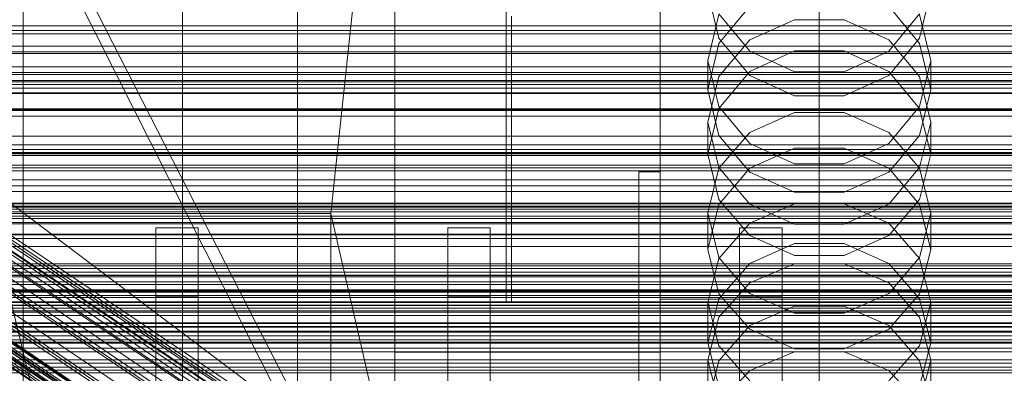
# Model space of a CAD drawing. Header units: millimetres. Extents: x -3490 to 61924, y -72580 to 6847.
# Tile 143 of 256: x -281 to -95, y -34448 to -34382. Entities that reach past the tile are written whole.
import ezdxf

# ---------------------------------------------------------------- set-up
doc = ezdxf.new("R2010")
doc.units = ezdxf.units.MM
for name, color, linetype, lineweight in [('COTAS_O', 1, 'Continuous', 0), ('COTAS_P', 1, 'Continuous', 0), ('frontal_briquetadora', 7, 'Continuous', 0), ('frontal_C01', 7, 'Continuous', 0), ('frontal_C02', 7, 'Continuous', 0), ('frontal_C03', 7, 'Continuous', 0), ('frontal_mezcladora', 7, 'Continuous', 0), ('frontal_secador', 7, 'Continuous', 0), ('frontal_tolva', 7, 'Continuous', 0), ('frontal_tolva-C01', 7, 'Continuous', 0)]:
    doc.layers.add(name, color=color, linetype=linetype, lineweight=lineweight)
doc.dimstyles.new('R19_100', dxfattribs={"dimtxt": 250, "dimasz": 150, "dimexe": 150, "dimexo": 80, "dimgap": 100, "dimtad": 1, "dimtih": 1, "dimtoh": 1, "dimdsep": 46, "dimcen": 0.09, "dimadec": 0, "dimazin": 0, "dimtfac": 1, "dimtdec": 4, "dimtofl": 0, "dimtmove": 0, "dimatfit": 3, "dimfxl": 1, "dimtolj": 1, "dimtzin": 0, "dimarcsym": 0})

# ---------------------------------------------------------------- blocks, each defined once
blk = doc.blocks.new('DIM_R29_52')
at = {"layer": 'COTAS_P'}
for p, q in [((-1750, -34600), (-1600, -34555)), ((2600, -34600), (2450, -34555)), ((-1750, -35500), (-1750, -34600)), ((-1750, -34600), (2600, -34600)), ((-1750, -34600), (-1600, -34645)), ((2600, -34600), (2450, -34645)), ((2600, -35500), (2600, -34600))]:
    blk.add_line(p, q, dxfattribs=at)
blk.add_text('4350 P', height=250, dxfattribs=at).set_placement((425, -34500))
blk = doc.blocks.new('DIM_R29_57')
at = {"layer": 'COTAS_O'}
for p, q in [((-1725, -33700), (-1575, -33655)), ((1725, -33700), (1575, -33655)), ((-1725, -34400), (-1725, -33700)), ((-1725, -33700), (1725, -33700)), ((-1725, -33700), (-1575, -33745)), ((1725, -33700), (1575, -33745)), ((1725, -34400), (1725, -33700))]:
    blk.add_line(p, q, dxfattribs=at)
blk.add_text('3450 O', height=250, dxfattribs=at).set_placement((0, -33600))
blk = doc.blocks.new('DIM_R29_58')
at = {"layer": 'COTAS_P'}
for p, q in [((-150, -32300), (550, -32300)), ((550, -32300), (505, -32450)), ((550, -34900), (550, -32300)), ((550, -32300), (595, -32450)), ((550, -34900), (505, -34750)), ((550, -34900), (595, -34750)), ((-150, -34900), (550, -34900))]:
    blk.add_line(p, q, dxfattribs=at)
blk.add_text('2600 P', height=250, rotation=90, dxfattribs=at).set_placement((450, -33600))
blk = doc.blocks.new('DIM_R29_60')
at = {"layer": 'COTAS_O'}
for p, q in [((-650, -33700), (50, -33700)), ((50, -33700), (5, -33850)), ((50, -34900), (50, -33700)), ((50, -33700), (95, -33850)), ((50, -34900), (5, -34750)), ((50, -34900), (95, -34750)), ((-650, -34900), (50, -34900))]:
    blk.add_line(p, q, dxfattribs=at)
blk.add_text('1200 O', height=250, rotation=90, dxfattribs=at).set_placement((-50, -34300))
blk = doc.blocks.new('DIM_R29_61')
at = {"layer": 'COTAS_O'}
for p, q in [((-650, -34200), (-500, -34155)), ((650, -34200), (500, -34155)), ((-650, -34900), (-650, -34200)), ((-650, -34200), (650, -34200)), ((-650, -34200), (-500, -34245)), ((650, -34200), (500, -34245)), ((650, -34900), (650, -34200))]:
    blk.add_line(p, q, dxfattribs=at)
blk.add_text('1300 O', height=250, dxfattribs=at).set_placement((0, -34100))
blk = doc.blocks.new('DIM_R29_66')
at = {"layer": 'COTAS_P'}
for p, q in [((-305, -34680), (395, -34680)), ((395, -34680), (350, -34830)), ((395, -36000), (395, -34680)), ((395, -34680), (440, -34830)), ((395, -36000), (350, -35850)), ((395, -36000), (440, -35850)), ((-305, -36000), (395, -36000))]:
    blk.add_line(p, q, dxfattribs=at)
blk.add_text('1320 P', height=250, rotation=90, dxfattribs=at).set_placement((295, -35340))

msp = doc.modelspace()

# ---------------------------------------------------------------- linework, layer by layer
at = {"layer": 'frontal_briquetadora'}
for p, q in [((-430, -33820), (-223.45, -34680)), ((-210, -34680), (-210, -33820)), ((-430, -34060), (-210, -34490)), ((-430, -34060), (-210, -34496)), ((-210, -34060), (-210, -34490)), ((-210, -34060), (-210, -34496)), ((-210, -34680), (-210, -34260)), ((-210, -34496), (-210, -34260)), ((-210, -34471), (-430, -34305)), ((-210, -34305), (-222, -34418.333)), ((-210, -34471), (-210, -34305)), ((-210, -34680), (-210, -34305)), ((-210, -34305), (-210, -34496)), ((-160, -34383.153), (-160, -34372.127)), ((-160, -34383.24), (-160, -34372.205)), ((-160, -34372.717), (-160, -34391.832)), ((-160, -34373.318), (-160, -34392.425)), ((-160, -34393.018), (-160, -34373.92)), ((-160, -34375.844), (-160, -34386.064)), ((-160, -34375.925), (-160, -34386.153)), ((-148.92, -34385.296), (-151, -34376.522)), ((-109, -34376.522), (-111.08, -34385.296)), ((-160, -34379.318), (-160, -34388.707)), ((-160, -34379.401), (-160, -34388.798)), ((-148.92, -34386.283), (-143.094, -34379.254)), ((-116.906, -34379.254), (-111.08, -34386.283)), ((-210, -34381.1), (-210, -34394.762)), ((-188, -34381.1), (-188, -34394.762)), ((-148.92, -34380.809), (-151, -34389.484)), ((-148.92, -34380.664), (-143.093, -34387.722)), ((-143.093, -34385.622), (-134.673, -34381.804)), ((-134.673, -34381.804), (-125.327, -34381.804)), ((-125.327, -34381.804), (-116.907, -34385.622)), ((-116.907, -34387.722), (-111.08, -34380.664)), ((-109, -34389.484), (-111.08, -34380.809)), ((-160, -34391.516), (-160, -34383.153)), ((-160, -34391.61), (-160, -34383.24)), ((-160, -34386.064), (-160, -34393.549)), ((-160, -34386.153), (-160, -34393.644)), ((-143.094, -34392.292), (-148.92, -34385.296)), ((-148.92, -34392.502), (-143.093, -34385.622)), ((-116.907, -34385.622), (-111.08, -34392.502)), ((-111.08, -34385.296), (-116.906, -34392.292)), ((-151, -34394.99), (-148.92, -34386.283)), ((-134.674, -34387.688), (-143.094, -34391.571)), ((-143.093, -34387.722), (-134.673, -34391.639)), ((-125.326, -34387.688), (-134.674, -34387.688)), ((-125.327, -34391.639), (-116.907, -34387.722)), ((-116.906, -34391.571), (-125.326, -34387.688)), ((-111.08, -34386.283), (-109, -34394.99)), ((-160, -34388.707), (-160, -34395.296)), ((-160, -34388.798), (-160, -34395.393)), ((-151, -34389.484), (-151, -34394.99)), ((-151, -34389.484), (-148.92, -34398.159)), ((-111.08, -34398.159), (-109, -34389.484)), ((-109, -34389.484), (-109, -34394.99)), ((-160, -34397.01), (-160, -34391.516)), ((-160, -34397.108), (-160, -34391.61)), ((-143.094, -34391.571), (-148.92, -34398.53)), ((-134.673, -34391.639), (-125.327, -34391.639)), ((-111.08, -34398.53), (-116.906, -34391.571)), ((-160, -34391.832), (-160, -34410.648)), ((-160, -34392.425), (-160, -34411.23)), ((-160, -34411.813), (-160, -34393.018)), ((-160, -34393.549), (-160, -34398.115)), ((-151, -34401.081), (-148.92, -34392.502)), ((-134.674, -34396.159), (-143.094, -34392.292)), ((-116.906, -34392.292), (-125.326, -34396.159)), ((-111.08, -34392.502), (-109, -34401.081)), ((-210, -34394.762), (-210, -34406.677)), ((-188, -34394.762), (-188, -34406.677)), ((-160, -34393.644), (-160, -34398.214)), ((-160, -34395.296), (-160, -34398.924)), ((-160, -34395.393), (-160, -34399.023)), ((-148.92, -34403.634), (-151, -34394.99)), ((-109, -34394.99), (-111.08, -34403.634)), ((-160, -34399.5), (-160, -34397.01)), ((-160, -34399.6), (-160, -34397.108)), ((-125.326, -34396.159), (-134.674, -34396.159)), ((-188, -34399.964), (-188, -34398.226)), ((-160, -34398.115), (-160, -34399.65)), ((-160, -34398.214), (-160, -34399.75)), ((-160, -34398.924), (-160, -34399.5)), ((-160, -34399.023), (-160, -34399.6)), ((-148.92, -34398.53), (-151, -34407.145)), ((-148.92, -34398.159), (-143.093, -34405.116)), ((-116.907, -34405.116), (-111.08, -34398.159)), ((-109, -34407.145), (-111.08, -34398.53)), ((-188, -34403.095), (-188, -34399.964)), ((-143.093, -34403.051), (-134.673, -34399.304)), ((-134.673, -34399.304), (-125.327, -34399.304)), ((-125.327, -34399.304), (-116.907, -34403.051)), ((-151, -34401.081), (-151, -34407.145)), ((-148.92, -34409.66), (-151, -34401.081)), ((-109, -34401.081), (-111.08, -34409.66)), ((-109, -34401.081), (-109, -34407.145)), ((-188, -34407), (-188, -34403.095)), ((-148.92, -34409.801), (-143.093, -34403.051)), ((-143.094, -34410.517), (-148.92, -34403.634)), ((-116.907, -34403.051), (-111.08, -34409.801)), ((-111.08, -34403.634), (-116.906, -34410.517)), ((-134.674, -34405.988), (-143.094, -34409.807)), ((-143.093, -34405.116), (-134.673, -34408.976)), ((-125.326, -34405.988), (-134.674, -34405.988)), ((-125.327, -34408.976), (-116.907, -34405.116)), ((-116.906, -34409.807), (-125.326, -34405.988)), ((-430, -34407), (-188, -34407)), ((-210, -34406.677), (-210, -34416.673)), ((-188, -34406.677), (-188, -34416.673)), ((-188, -34407), (-188, -34410.905)), ((-151, -34407.145), (-148.92, -34415.689)), ((-111.08, -34415.689), (-109, -34407.145)), ((-151, -34418.219), (-148.92, -34409.801)), ((-143.093, -34416.54), (-148.92, -34409.66)), ((-143.094, -34409.807), (-148.92, -34416.648)), ((-134.673, -34408.976), (-125.327, -34408.976)), ((-111.08, -34409.66), (-116.907, -34416.54)), ((-111.08, -34416.648), (-116.906, -34409.807)), ((-111.08, -34409.801), (-109, -34418.219)), ((-188, -34410.905), (-188, -34414.036)), ((-164, -34410.477), (-164, -34454.149)), ((-164, -34448.619), (-164, -34410.477)), ((-164, -34410.477), (-160, -34410.477)), ((-160, -34454.149), (-160, -34410.477)), ((-160, -34410.477), (-160, -34448.619)), ((-160, -34410.648), (-160, -34429.115)), ((-160, -34411.23), (-160, -34429.686)), ((-160, -34430.257), (-160, -34411.813)), ((-134.674, -34414.319), (-143.094, -34410.517)), ((-116.906, -34410.517), (-125.326, -34414.319)), ((-188, -34414.036), (-188, -34415.774)), ((-148.92, -34415.689), (-143.094, -34422.488)), ((-125.326, -34414.319), (-134.674, -34414.319)), ((-116.906, -34422.488), (-111.08, -34415.689)), ((-210, -34416.673), (-210, -34424.603)), ((-188, -34416.673), (-188, -34424.603)), ((-148.92, -34416.648), (-151, -34425.108)), ((-134.673, -34416.505), (-143.093, -34420.17)), ((-134.673, -34420.358), (-143.093, -34416.54)), ((-125.327, -34416.505), (-134.673, -34416.505)), ((-116.907, -34420.17), (-125.327, -34416.505)), ((-116.907, -34416.54), (-125.327, -34420.358)), ((-109, -34425.108), (-111.08, -34416.648)), ((-418, -34418.333), (-222, -34418.333)), ((-222, -34418.333), (-222, -34471)), ((-210, -34471), (-222, -34418.333)), ((-151, -34418.219), (-151, -34425.108)), ((-151, -34418.219), (-148.92, -34426.637)), ((-111.08, -34426.637), (-109, -34418.219)), ((-109, -34418.219), (-109, -34425.108)), ((-143.093, -34420.17), (-148.92, -34426.776)), ((-125.327, -34420.358), (-134.673, -34420.358)), ((-111.08, -34426.776), (-116.907, -34420.17)), ((-143.094, -34422.488), (-134.674, -34426.241)), ((-125.326, -34426.241), (-116.906, -34422.488)), ((-210, -34424.603), (-210, -34430.351)), ((-188, -34424.603), (-188, -34430.351)), ((-148.92, -34433.486), (-151, -34425.108)), ((-143.094, -34427.72), (-134.674, -34423.972)), ((-134.674, -34423.972), (-125.326, -34423.972)), ((-125.326, -34423.972), (-116.906, -34427.72)), ((-109, -34425.108), (-111.08, -34433.486)), ((-148.92, -34426.776), (-151, -34435.012)), ((-148.92, -34426.637), (-143.093, -34433.388)), ((-134.674, -34426.241), (-125.326, -34426.241)), ((-116.907, -34433.388), (-111.08, -34426.637)), ((-109, -34435.012), (-111.08, -34426.776)), ((-148.92, -34434.426), (-143.094, -34427.72)), ((-143.093, -34431.392), (-134.673, -34427.785)), ((-134.673, -34427.785), (-125.327, -34427.785)), ((-125.327, -34427.785), (-116.907, -34431.392)), ((-116.906, -34427.72), (-111.08, -34434.426)), ((-210, -34430.351), (-210, -34433.833)), ((-188, -34430.351), (-188, -34433.833)), ((-160, -34429.115), (-160, -34447.187)), ((-160, -34429.686), (-160, -34447.745)), ((-160, -34448.302), (-160, -34430.257)), ((-148.92, -34437.891), (-143.093, -34431.392)), ((-116.907, -34431.392), (-111.08, -34437.891)), ((-210, -34433.833), (-210, -34435)), ((-188, -34433.833), (-188, -34435)), ((-143.094, -34440.145), (-148.92, -34433.486)), ((-143.093, -34433.388), (-134.673, -34437.134)), ((-125.327, -34437.134), (-116.907, -34433.388)), ((-111.08, -34433.486), (-116.906, -34440.145)), ((-160, -34434.477), (-160, -34478.149)), ((200, -34434.477), (-160, -34434.477)), ((-160, -34434.477), (-160, -34439.62)), ((-151, -34442.708), (-148.92, -34434.426)), ((-151, -34435.012), (-151, -34442.708)), ((-151, -34435.012), (-148.92, -34443.249)), ((-134.674, -34435.765), (-143.094, -34439.459)), ((-125.326, -34435.765), (-134.674, -34435.765)), ((-116.906, -34439.459), (-125.326, -34435.765)), ((-111.08, -34434.426), (-109, -34442.708)), ((-111.08, -34443.249), (-109, -34435.012)), ((-109, -34435.012), (-109, -34442.708)), ((-151, -34445.996), (-148.92, -34437.891)), ((-134.673, -34437.134), (-125.327, -34437.134)), ((-111.08, -34437.891), (-109, -34445.996)), ((-160, -34441.272), (-160, -34438.696)), ((-160, -34438.696), (-160, -34442.962)), ((-160, -34483.291), (-160, -34439.62)), ((-160, -34439.62), (200, -34439.62)), ((-143.094, -34439.459), (-148.92, -34446.067)), ((-111.08, -34446.067), (-116.906, -34439.459)), ((-160, -34450.299), (-160, -34441.272)), ((-134.674, -34443.818), (-143.094, -34440.145)), ((-116.906, -34440.145), (-125.326, -34443.818)), ((-160, -34442.962), (-160, -34453.421)), ((-148.92, -34450.901), (-151, -34442.708)), ((-148.92, -34443.249), (-143.093, -34449.855)), ((-116.907, -34449.855), (-111.08, -34443.249)), ((-109, -34442.708), (-111.08, -34450.901)), ((-210, -34444.477), (-160, -34444.477)), ((-210, -34474.477), (-210, -34444.477)), ((-164, -34444.477), (-160, -34444.477)), ((-164, -34474.477), (-164, -34444.477)), ((-160, -34474.477), (-160, -34444.477)), ((-160, -34448.416), (-160, -34444.991)), ((-143.093, -34447.906), (-134.673, -34444.394)), ((-125.326, -34443.818), (-134.674, -34443.818)), ((-134.673, -34444.394), (-125.327, -34444.394)), ((-125.327, -34444.394), (-116.907, -34447.906)), ((-160, -34447.187), (-160, -34464.816)), ((-151, -34445.996), (-151, -34454.221)), ((-148.92, -34454.101), (-151, -34445.996)), ((-148.92, -34446.067), (-151, -34454.221)), ((-109, -34445.996), (-111.08, -34454.101)), ((-109, -34454.221), (-111.08, -34446.067)), ((-109, -34445.996), (-109, -34454.221)), ((-160, -34447.745), (-160, -34465.36)), ((-160, -34465.903), (-160, -34448.302)), ((-160, -34458.171), (-160, -34448.416)), ((-148.92, -34454.234), (-143.093, -34447.906)), ((-116.907, -34447.906), (-111.08, -34454.234))]:
    msp.add_line(p, q, dxfattribs=at)
at = {"layer": 'frontal_C01'}
for p, q in [((-250, -33373.251), (-250, -35948.844)), ((-250, -35953.656), (-250, -33378.064)), ((-228.298, -34191.267), (-228.298, -34453.88)), ((-228.298, -34459.66), (-228.298, -34197.047)), ((-130, -34520.192), (-130, -34257.579)), ((-130, -34263.359), (-130, -34525.972)), ((-332.629, -34389.859), (-148.32, -34514.194)), ((-331.181, -34389.51), (-146.872, -34513.845)), ((-334.938, -34391.624), (-150.629, -34515.959)), ((-330.692, -34390.6), (-146.383, -34514.934)), ((-355.53, -34393.324), (-141.731, -34537.552)), ((-355.017, -34393.2), (-141.218, -34537.429)), ((-354.844, -34393.587), (-141.045, -34537.815)), ((-331.197, -34393.055), (-146.887, -34517.389)), ((-357.415, -34395.034), (-143.617, -34539.262)), ((-356.348, -34393.95), (-142.549, -34538.178)), ((-355.022, -34394.456), (-141.224, -34538.685)), ((-337.95, -34394.685), (-153.641, -34519.019)), ((-355.541, -34395.751), (-141.742, -34539.979)), ((-332.659, -34396.708), (-148.35, -34521.042)), ((-341.461, -34398.832), (-157.152, -34523.166)), ((-334.981, -34401.309), (-150.672, -34525.644)), ((-160.922, -34528.118), (-345.231, -34403.783)), ((-338.003, -34406.546), (-153.694, -34530.881))]:
    msp.add_line(p, q, dxfattribs=at)
at = {"layer": 'frontal_C02'}
for p, q in [((-250, -32921.727), (-250, -35767.183)), ((-250, -35771.953), (-250, -32926.497)), ((-228.298, -34165.201), (-228.298, -34455.696)), ((-228.298, -34461.426), (-228.298, -34170.932)), ((-130, -34521.432), (-130, -34230.937)), ((-130, -34236.667), (-130, -34527.162)), ((-331.181, -34391.684), (-146.872, -34514.939)), ((-334.938, -34393.43), (-150.629, -34516.684)), ((-332.629, -34391.842), (-148.32, -34515.097)), ((-330.692, -34392.967), (-146.383, -34516.222)), ((-356.348, -34396.091), (-142.549, -34539.066)), ((-355.53, -34395.528), (-141.731, -34538.504)), ((-355.022, -34396.861), (-141.224, -34539.836)), ((-355.017, -34395.472), (-141.218, -34538.448)), ((-354.844, -34395.927), (-141.045, -34538.902)), ((-337.95, -34396.339), (-153.641, -34519.593)), ((-331.197, -34395.603), (-146.887, -34518.858)), ((-355.541, -34398.211), (-141.742, -34541.186)), ((-341.461, -34400.371), (-157.152, -34523.626)), ((-332.659, -34399.413), (-148.35, -34522.667)), ((-334.981, -34404.136), (-150.672, -34527.39)), ((-160.922, -34528.507), (-345.231, -34405.252)), ((-338.003, -34409.451), (-153.694, -34532.706)), ((-311.15, -34416.368), (311.15, -34416.368)), ((-311.15, -34416.964), (311.15, -34416.964)), ((-311.15, -34417.501), (311.15, -34417.501)), ((-311.15, -34419.249), (311.15, -34419.249)), ((-311.15, -34420.287), (311.15, -34420.287)), ((-311.15, -34423.068), (311.15, -34423.068)), ((-311.15, -34424.535), (311.15, -34424.535)), ((-311.15, -34428.159), (311.15, -34428.159)), ((-311.15, -34429.956), (311.15, -34429.956)), ((-440, -34432.754), (440, -34432.754)), ((-440, -34432.965), (440, -34432.965)), ((-440, -34433.156), (440, -34433.156)), ((-440, -34433.775), (440, -34433.775)), ((-440, -34434.143), (440, -34434.143)), ((311.15, -34434.176), (-311.15, -34434.176)), ((-440, -34435.128), (440, -34435.128)), ((-440, -34435.648), (440, -34435.648)), ((-311.15, -34436.18), (311.15, -34436.18)), ((-440, -34436.932), (440, -34436.932)), ((-440, -34437.569), (440, -34437.569)), ((440, -34439.064), (-440, -34439.064)), ((-440, -34439.774), (440, -34439.774)), ((-440, -34441.379), (440, -34441.379)), ((-311.15, -34440.709), (311.15, -34440.709)), ((-440, -34442.114), (440, -34442.114)), ((-311.15, -34442.784), (311.15, -34442.784)), ((-440, -34443.719), (440, -34443.719)), ((-440, -34444.429), (440, -34444.429)), ((-440, -34445.925), (440, -34445.925)), ((-440, -34446.561), (440, -34446.561)), ((-311.15, -34447.313), (311.15, -34447.313)), ((-440, -34447.845), (440, -34447.845)), ((-440, -34448.365), (440, -34448.365))]:
    msp.add_line(p, q, dxfattribs=at)
at = {"layer": 'frontal_C03'}
for p, q in [((1250, -34382.923), (-1250, -34382.923)), ((1250, -34383.804), (-1250, -34383.804)), ((1250, -34384.458), (-1250, -34384.458)), ((1250, -34386.765), (-1250, -34386.765)), ((-1250, -34387.823), (1250, -34387.823)), ((1250, -34390.675), (-1250, -34390.675)), ((1250, -34391.732), (-1250, -34391.732)), ((1250, -34394.039), (-1250, -34394.039)), ((1250, -34394.693), (-1250, -34394.693)), ((-1500, -34395.695), (1500, -34395.695)), ((1250, -34395.574), (-1250, -34395.574)), ((1530, -34398.773), (-1530, -34398.773)), ((1530, -34403.773), (-1530, -34403.773)), ((1250, -34405.381), (-1250, -34405.381)), ((1250, -34406.262), (-1250, -34406.262)), ((1500, -34407.104), (-1500, -34407.104)), ((1500, -34407.389), (-1500, -34407.389)), ((1250, -34406.915), (-1250, -34406.915)), ((1250, -34409.223), (-1250, -34409.223)), ((-1250, -34410.28), (1250, -34410.28)), ((1250, -34413.132), (-1250, -34413.132)), ((1250, -34414.19), (-1250, -34414.19)), ((1250, -34416.497), (-1250, -34416.497)), ((1250, -34417.151), (-1250, -34417.151)), ((-1500, -34418.797), (1500, -34418.797)), ((1250, -34418.032), (-1250, -34418.032)), ((-1500, -34422.245), (1500, -34422.245)), ((1250, -34427.838), (-1250, -34427.838)), ((1250, -34428.72), (-1250, -34428.72)), ((1250, -34429.373), (-1250, -34429.373)), ((1500, -34431.228), (-1500, -34431.228)), ((1250, -34431.68), (-1250, -34431.68)), ((-1250, -34432.738), (1250, -34432.738)), ((1250, -34435.59), (-1250, -34435.59)), ((1250, -34436.647), (-1250, -34436.647)), ((1250, -34438.955), (-1250, -34438.955)), ((1250, -34439.608), (-1250, -34439.608)), ((1250, -34440.49), (-1250, -34440.49))]:
    msp.add_line(p, q, dxfattribs=at)
at = {"layer": 'frontal_mezcladora'}
for p, q in [((-280, -34450), (-280, -34020)), ((-189, -34435), (-189, -34375)), ((-255, -34433.911), (-255, -34421.05)), ((-255, -34421.05), (-247, -34421.05)), ((-247, -34433.911), (-247, -34421.05)), ((-200, -34433.911), (-200, -34421.05)), ((-200, -34421.05), (-192, -34421.05)), ((-192, -34433.911), (-192, -34421.05)), ((-145, -34433.911), (-145, -34421.05)), ((-145, -34421.05), (-137, -34421.05)), ((-137, -34433.911), (-137, -34421.05)), ((-255, -34470.534), (-255, -34433.911)), ((-255, -34433.911), (-247, -34433.911)), ((-247, -34470.534), (-247, -34433.911)), ((-200, -34470.534), (-200, -34433.911)), ((-200, -34433.911), (-192, -34433.911)), ((-192, -34470.534), (-192, -34433.911)), ((-145, -34470.534), (-145, -34433.911)), ((-145, -34433.911), (-137, -34433.911)), ((-137, -34470.534), (-137, -34433.911)), ((-420, -34435), (240, -34435)), ((-189, -34435), (9, -34435)), ((-420, -34442.586), (240, -34442.586))]:
    msp.add_line(p, q, dxfattribs=at)
at = {"layer": 'frontal_secador'}
for p, q in [((1360, -34388.141), (-1360, -34388.141)), ((1360, -34392.137), (-1360, -34392.137)), ((1360, -34393.5), (-1360, -34393.5)), ((1250, -34393.25), (-1250, -34393.25)), ((1250, -34409.715), (-1250, -34409.715)), ((1250, -34422.349), (-1250, -34422.349)), ((1250, -34430.291), (-1250, -34430.291)), ((1250, -34433), (-1250, -34433))]:
    msp.add_line(p, q, dxfattribs=at)
at = {"layer": 'frontal_tolva'}
for p, q in [((-670, -34400), (670, -34400)), ((600, -34400), (-600, -34400)), ((-600, -34406.849), (600, -34406.849)), ((-670, -34412), (670, -34412)), ((-660, -34420), (660, -34420)), ((-660, -34430), (660, -34430))]:
    msp.add_line(p, q, dxfattribs=at)
at = {"layer": 'frontal_tolva-C01'}
for p, q in [((-600, -34398.619), (600, -34398.619)), ((600, -34398.891), (-600, -34398.891)), ((600, -34400), (-600, -34400))]:
    msp.add_line(p, q, dxfattribs=at)

# ---------------------------------------------------------------- dimensions: what is measured, and where the dimension line sits
at = {"layer": 'COTAS_O'}
for p1, p2, distance, picture, middle in [((-650, -34900), (-650, -33700), -700, 'DIM_R29_60', (50, -34300)), ((-1725, -34400), (1725, -34400), 700, 'DIM_R29_57', (0, -33700)), ((-650, -34900), (650, -34900), 700, 'DIM_R29_61', (0, -34200))]:
    dim = msp.add_aligned_dim(p1=p1, p2=p2, distance=distance, text='<> O', dimstyle='R19_100', dxfattribs=at)
    dim.commit()
    dim.dimension.update_dxf_attribs({"geometry": picture, "text_midpoint": middle})
at = {"layer": 'COTAS_P'}
for p1, p2, distance, picture, middle in [((-150, -34900), (-150, -32300), -700, 'DIM_R29_58', (550, -33600)), ((-1750, -35500), (2600, -35500), 900, 'DIM_R29_52', (425, -34600)), ((-305, -36000), (-305, -34680), -700, 'DIM_R29_66', (395, -35340))]:
    dim = msp.add_aligned_dim(p1=p1, p2=p2, distance=distance, text='<> P', dimstyle='R19_100', dxfattribs=at)
    dim.commit()
    dim.dimension.update_dxf_attribs({"geometry": picture, "text_midpoint": middle})

doc.saveas('drawing.dxf')
